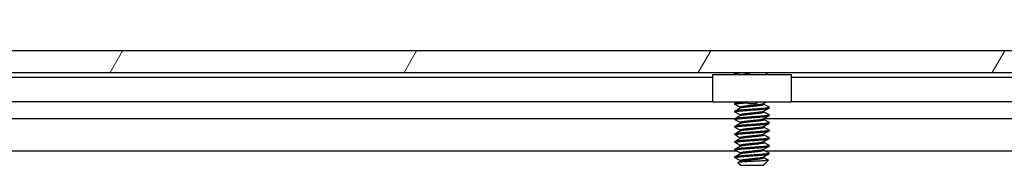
# Model space of a CAD drawing. Header units: millimetres. Extents: x 64 to 1798, y 64 to 1375.
# Tile 18 of 75: x 281 to 363, y 1254 to 1266. Entities that reach past the tile are written whole.
import ezdxf

# ---------------------------------------------------------------- set-up
doc = ezdxf.new("R2010")
doc.units = ezdxf.units.MM
doc.header["$LTSCALE"] = 6.666667
for name, color, linetype, lineweight in [('Dimension (ANSI)', 7, 'Continuous', 25), ('Hatch (ANSI)', 7, 'Continuous', 18), ('Visible (ANSI)', 7, 'Continuous', 25)]:
    doc.layers.add(name, color=color, linetype=linetype, lineweight=lineweight)
doc.styles.add('Note Text (ANSI)', font='tahoma.ttf')
doc.dimstyles.new('Default - mm (ANSI)', dxfattribs={"dimscale": 6.666667, "dimtxt": 1.75, "dimasz": 1.5, "dimexe": 2, "dimexo": 1, "dimgap": 0.8, "dimtad": 0, "dimtih": 1, "dimtoh": 1, "dimrnd": 1e-08, "dimzin": 0, "dimdsep": 46, "dimtxsty": 'Note Text (ANSI)', "dimblk": 'Filled-2', "dimcen": 0.09, "dimdle": 10, "dimclrd": 256, "dimclre": 256, "dimclrt": 256, "dimadec": 1, "dimazin": 0, "dimtfac": 1.741714, "dimtofl": 0, "dimtmove": 0, "dimatfit": 3, "dimldrblk": 'Filled-1', "dimfxl": 1, "dimtolj": 1, "dimtzin": 0, "dimlwd": -1, "dimlwe": -1, "dimarcsym": 0})

# ---------------------------------------------------------------- blocks, each defined once
blk = doc.blocks.new('Filled-2')
at = {"color": 0}
for p, q in [((0, 0), (-1, 0.1667)), ((-1, 0.1667), (-1, -0.1667)), ((-1, 0), (0, 0)), ((-1, -0.1667), (0, 0))]:
    blk.add_line(p, q, dxfattribs=at)
at = {"color": 0, "flags": 128}
blk.add_lwpolyline([(-1, -0.1667), (0, 0), (-1, 0.1667), (-1, -0.1667)], dxfattribs=at)
at = {"color": 0}
blk.add_solid([(-1, -0.1667), (0, 0), (-1, 0.1667), (-1, -0.1667)], dxfattribs=at)
blk = doc.blocks.new('*D14')
at = {"layer": 'Defpoints', "color": 0, "transparency": 16777216}
for p in [(651.04, 1321.724), (235.74, 1255.057), (651.04, 1255.057)]:
    blk.add_point(p, dxfattribs=at)
at = {"layer": 'Dimension (ANSI)', "transparency": 16777216}
for p, q in [((235.74, 1261.724), (235.74, 1335.057)), ((651.04, 1261.724), (651.04, 1335.057)), ((245.74, 1321.724), (395.738, 1321.724)), ((641.04, 1321.724), (491.041, 1321.724))]:
    blk.add_line(p, q, dxfattribs=at)
at = {"layer": 'Dimension (ANSI)', "transparency": 16777216, "xscale": 10, "yscale": 10, "zscale": 10, "rotation": 180}
blk.add_blockref('Filled-2', (235.74, 1321.724), dxfattribs=at)
at = {"layer": 'Dimension (ANSI)', "transparency": 16777216, "xscale": 10, "yscale": 10, "zscale": 10}
blk.add_blockref('Filled-2', (651.04, 1321.724), dxfattribs=at)
at = {"layer": 'Dimension (ANSI)', "transparency": 16777216, "char_height": 11.66667, "attachment_point": 5, "style": 'Note Text (ANSI)'}
for s, insert in [('\\A1; 415.30 mm', (443.39, 1333.134)), ('\\A1;[16.350 in]', (443.39, 1308.759))]:
    blk.add_mtext(s, dxfattribs=dict(at, insert=insert))
blk = doc.blocks.new('Filled-1')
at = {"color": 0}
for p, q in [((0, 0), (-1, 0.3333)), ((-1, 0.3333), (-1, -0.3333)), ((-1, 0), (0, 0)), ((-1, -0.3333), (0, 0))]:
    blk.add_line(p, q, dxfattribs=at)
at = {"color": 0, "flags": 128}
blk.add_lwpolyline([(-1, -0.3333), (0, 0), (-1, 0.3333), (-1, -0.3333)], dxfattribs=at)
at = {"color": 0}
blk.add_solid([(-1, -0.3333), (0, 0), (-1, 0.3333), (-1, -0.3333)], dxfattribs=at)

msp = doc.modelspace()

# ---------------------------------------------------------------- hatches: boundary and pattern name
at = {"layer": 'Hatch (ANSI)'}
h = msp.add_hatch(dxfattribs=at)
h.set_pattern_fill('ANSI31', color=256, scale=169.333333, angle=15, style=0)
h.set_pattern_definition([(60, (0, 0), (-18.33087, 10.58333), [])])
h.paths.add_polyline_path([(249.2192, 1263.3798), (248, 1261.9773), (248, 1261.5764), (638.779, 1261.5764), (638.779, 1261.9773), (637.5598, 1263.3798)])
h.paths.add_polyline_path([(239.6688, 1263.3798), (239.6688, 1261.5764), (243.936, 1261.5764), (243.936, 1261.9773), (242.7168, 1263.3798)])
h.paths.add_polyline_path([(647.1102, 1261.5764), (647.1102, 1263.3798), (644.0622, 1263.3798), (642.843, 1261.9773), (642.843, 1261.5764)])

# ---------------------------------------------------------------- linework, layer by layer
at = {"layer": 'Visible (ANSI)'}
for p, q in [((637.5598, 1263.3798), (249.2192, 1263.3798)), ((340.3671, 1261.5508), (247.2632, 1261.5508)), ((248, 1261.5764), (638.779, 1261.5764)), ((338.5395, 1261.1698), (251.3386, 1261.1698)), ((338.5395, 1261.4198), (345.0395, 1261.4198)), ((338.5395, 1259.1198), (338.5395, 1261.4198)), ((340.3671, 1261.4748), (340.3671, 1261.5542)), ((340.3779, 1261.5658), (340.3968, 1261.5764)), ((342.9537, 1261.4198), (343.1103, 1261.5764)), ((543.5671, 1261.5508), (343.0847, 1261.5508)), ((345.0395, 1261.4198), (345.0395, 1259.1198)), ((541.7395, 1261.1698), (345.0395, 1261.1698)), ((338.5395, 1259.1378), (250.9052, 1259.1378)), ((345.0395, 1259.1198), (338.5395, 1259.1198)), ((340.3671, 1258.9348), (340.3671, 1259.0142)), ((340.7967, 1258.6255), (340.7967, 1258.6967)), ((342.7824, 1258.9348), (342.7824, 1259.0059)), ((343.2119, 1258.6173), (343.2119, 1258.6967)), ((541.7395, 1259.1378), (345.0395, 1259.1378)), ((340.3671, 1257.7339), (246.9609, 1257.7339)), ((340.3671, 1258.2998), (340.3671, 1258.3792)), ((340.3671, 1257.6648), (340.3671, 1257.7442)), ((340.7967, 1257.9905), (340.7967, 1258.0617)), ((342.7824, 1258.2998), (342.7824, 1258.3709)), ((342.7824, 1257.6648), (342.7824, 1257.7359)), ((543.5671, 1257.7339), (342.7824, 1257.7339)), ((343.2119, 1257.9823), (343.2119, 1258.0617)), ((340.3671, 1257.0298), (340.3671, 1257.1092)), ((340.7967, 1257.3555), (340.7967, 1257.4267)), ((342.7824, 1257.0298), (342.7824, 1257.1009)), ((343.2119, 1257.3473), (343.2119, 1257.4267)), ((340.3671, 1256.3948), (340.3671, 1256.4742)), ((340.7967, 1256.7205), (340.7967, 1256.7917)), ((340.7967, 1256.0855), (340.7967, 1256.1567)), ((342.7824, 1256.3948), (342.7824, 1256.4659)), ((343.2119, 1256.7123), (343.2119, 1256.7917)), ((343.2119, 1256.0773), (343.2119, 1256.1567)), ((340.3671, 1255.7598), (340.3671, 1255.8392)), ((340.7967, 1255.4505), (340.7967, 1255.5217)), ((342.7824, 1255.7598), (342.7824, 1255.8309)), ((343.2119, 1255.4423), (343.2119, 1255.5217)), ((340.5316, 1255.0272), (247.1492, 1255.0272)), ((340.3671, 1255.1248), (340.3671, 1255.2042)), ((340.3671, 1254.4898), (340.3671, 1254.5692)), ((340.7967, 1254.8155), (340.7967, 1254.8867)), ((342.7824, 1255.1248), (342.7824, 1255.1959)), ((342.7824, 1254.4898), (342.7824, 1254.5609)), ((543.7316, 1255.0272), (342.9707, 1255.0272)), ((343.2119, 1254.8073), (343.2119, 1254.8867)), ((340.8434, 1253.8548), (340.6225, 1254.0757)), ((340.7967, 1254.1805), (340.7967, 1254.2517)), ((340.8434, 1253.8548), (342.7357, 1253.8548)), ((342.7283, 1253.9015), (342.7824, 1253.9015)), ((342.7357, 1253.8548), (342.7824, 1253.9015)), ((342.8034, 1253.9378), (342.7665, 1253.917)), ((342.7824, 1253.9015), (342.7824, 1253.9259)), ((342.8558, 1253.9749), (343.1609, 1254.28))]:
    msp.add_line(p, q, dxfattribs=at)
msp.add_ellipse((341.7895, 1259.0232), major_axis=(-0.343, 0), ratio=0.1068566, start_param=0.4127074, end_param=2.7288852, dxfattribs=at)
for points, weights in [([(340.3671, 1261.4748), (340.3671, 1261.525), (341.0229, 1261.5764)], [1, 0.872099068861, 0.988403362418]), ([(340.3671, 1261.5542), (340.3671, 1261.5647), (340.4044, 1261.5764)], [1, 0.970058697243, 0.953500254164]), ([(340.3779, 1261.4632), (340.3671, 1261.4692), (340.3671, 1261.4748)], [0.971473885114, 0.983771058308, 1]), ([(340.3671, 1259.0142), (340.3671, 1259.067), (341.0755, 1259.1198)], [1, 0.866329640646, 0.999392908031]), ([(340.3779, 1258.9232), (340.3671, 1258.9292), (340.3671, 1258.9348)], [0.971473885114, 0.983771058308, 1]), ([(343.2119, 1258.6967), (343.2119, 1258.7023), (343.2012, 1258.7083)], [1, 0.983771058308, 0.971473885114]), ([(340.3779, 1258.2882), (340.3671, 1258.2942), (340.3671, 1258.2998)], [0.971473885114, 0.983771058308, 1]), ([(343.2119, 1258.0617), (343.2119, 1258.0673), (343.2012, 1258.0733)], [1, 0.983771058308, 0.971473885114]), ([(340.3779, 1257.6532), (340.3671, 1257.6592), (340.3671, 1257.6648)], [0.971473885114, 0.983771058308, 1]), ([(340.3779, 1257.0182), (340.3671, 1257.0242), (340.3671, 1257.0298)], [0.971473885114, 0.983771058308, 1]), ([(343.2119, 1257.4267), (343.2119, 1257.4323), (343.2012, 1257.4383)], [1, 0.983771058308, 0.971473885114]), ([(340.3779, 1256.3832), (340.3671, 1256.3892), (340.3671, 1256.3948)], [0.971473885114, 0.983771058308, 1]), ([(343.2119, 1256.7917), (343.2119, 1256.7973), (343.2012, 1256.8033)], [1, 0.983771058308, 0.971473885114]), ([(343.2119, 1256.1567), (343.2119, 1256.1623), (343.2012, 1256.1683)], [1, 0.983771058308, 0.971473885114]), ([(340.3779, 1255.7482), (340.3671, 1255.7542), (340.3671, 1255.7598)], [0.971473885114, 0.983771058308, 1]), ([(343.2119, 1255.5217), (343.2119, 1255.5273), (343.2012, 1255.5333)], [1, 0.983771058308, 0.971473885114]), ([(340.3779, 1255.1132), (340.3671, 1255.1192), (340.3671, 1255.1248)], [0.971473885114, 0.983771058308, 1]), ([(340.3779, 1254.4782), (340.3671, 1254.4842), (340.3671, 1254.4898)], [0.971473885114, 0.983771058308, 1]), ([(343.2119, 1254.8867), (343.2119, 1254.8923), (343.2012, 1254.8983)], [1, 0.983771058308, 0.971473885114]), ([(342.7283, 1253.9015), (342.753, 1253.9094), (342.7665, 1253.917)], [0.941670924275, 0.948650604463, 0.961256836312])]:
    msp.add_rational_spline(points, weights, degree=2, dxfattribs=at)
for points in [[(340.4555, 1261.4198), (340.4296, 1261.4343), (340.4038, 1261.4487), (340.3779, 1261.4632)], [(340.3779, 1259.0258), (340.4339, 1259.0571), (340.49, 1259.0884), (340.546, 1259.1198)], [(340.7967, 1258.6884), (340.6573, 1258.767), (340.5176, 1258.8451), (340.3779, 1258.9232)], [(340.3779, 1258.3908), (340.5229, 1258.4718), (340.6679, 1258.5529), (340.8126, 1258.6345)], [(342.9851, 1259.1198), (342.9122, 1259.0789), (342.8393, 1259.038), (342.7665, 1258.997)], [(343.2012, 1258.6057), (343.0562, 1258.5247), (342.9112, 1258.4435), (342.7665, 1258.362)], [(342.7824, 1258.943), (342.9218, 1258.8645), (343.0615, 1258.7864), (343.2012, 1258.7083)], [(340.7967, 1258.0534), (340.6573, 1258.132), (340.5176, 1258.2101), (340.3779, 1258.2882)], [(340.3779, 1257.7558), (340.5229, 1257.8368), (340.6679, 1257.9179), (340.8126, 1257.9995)], [(343.2012, 1257.9707), (343.0562, 1257.8897), (342.9112, 1257.8085), (342.7665, 1257.727)], [(342.7824, 1258.308), (342.9218, 1258.2295), (343.0615, 1258.1514), (343.2012, 1258.0733)], [(340.7967, 1257.4184), (340.6573, 1257.497), (340.5176, 1257.5751), (340.3779, 1257.6532)], [(340.3779, 1257.1208), (340.5229, 1257.2018), (340.6679, 1257.2829), (340.8126, 1257.3645)], [(340.7967, 1256.7834), (340.6573, 1256.862), (340.5176, 1256.9401), (340.3779, 1257.0182)], [(343.2012, 1257.3357), (343.0562, 1257.2547), (342.9112, 1257.1735), (342.7665, 1257.092)], [(342.7824, 1257.673), (342.9218, 1257.5945), (343.0615, 1257.5164), (343.2012, 1257.4383)], [(342.7824, 1257.038), (342.9218, 1256.9595), (343.0615, 1256.8814), (343.2012, 1256.8033)], [(340.3779, 1256.4858), (340.5229, 1256.5668), (340.6679, 1256.6479), (340.8126, 1256.7295)], [(340.7967, 1256.1484), (340.6573, 1256.227), (340.5176, 1256.3051), (340.3779, 1256.3832)], [(340.3779, 1255.8508), (340.5229, 1255.9318), (340.6679, 1256.0129), (340.8126, 1256.0945)], [(343.2012, 1256.7007), (343.0562, 1256.6197), (342.9112, 1256.5385), (342.7665, 1256.457)], [(343.2012, 1256.0657), (343.0562, 1255.9847), (342.9112, 1255.9035), (342.7665, 1255.822)], [(342.7824, 1256.403), (342.9218, 1256.3245), (343.0615, 1256.2464), (343.2012, 1256.1683)], [(340.7967, 1255.5134), (340.6573, 1255.592), (340.5176, 1255.6701), (340.3779, 1255.7482)], [(340.3779, 1255.2158), (340.5229, 1255.2968), (340.6679, 1255.3779), (340.8126, 1255.4595)], [(343.2012, 1255.4307), (343.0562, 1255.3497), (342.9112, 1255.2685), (342.7665, 1255.187)], [(342.7824, 1255.768), (342.9218, 1255.6895), (343.0615, 1255.6114), (343.2012, 1255.5333)], [(340.7967, 1254.8784), (340.6573, 1254.957), (340.5176, 1255.0351), (340.3779, 1255.1132)], [(340.3779, 1254.5808), (340.5229, 1254.6618), (340.6679, 1254.7429), (340.8126, 1254.8245)], [(340.7967, 1254.2434), (340.6573, 1254.322), (340.5176, 1254.4001), (340.3779, 1254.4782)], [(343.2012, 1254.7957), (343.0562, 1254.7147), (342.9112, 1254.6335), (342.7665, 1254.552)], [(342.7824, 1255.133), (342.9218, 1255.0545), (343.0615, 1254.9764), (343.2012, 1254.8983)], [(342.7824, 1254.498), (342.9073, 1254.4277), (343.0324, 1254.3577), (343.1575, 1254.2877)], [(340.6265, 1254.0849), (340.6886, 1254.1197), (340.7506, 1254.1546), (340.8126, 1254.1895)], [(342.7283, 1253.9015), (342.7905, 1253.9282), (342.8337, 1253.9528), (342.8558, 1253.9749)], [(343.1575, 1254.2877), (343.1622, 1254.2851), (343.1634, 1254.2825), (343.1609, 1254.28)]]:
    msp.add_open_spline(points, degree=3, dxfattribs=at)
for points, knots in [([(341.0324, 1261.4198), (341.04, 1261.4221), (341.0479, 1261.4244), (341.1721, 1261.46), (341.3058, 1261.4852), (341.5241, 1261.5292), (341.6494, 1261.553), (341.7791, 1261.5764)], [-0.078849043, -0.078849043, -0.078849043, -0.078849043, -0.076431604, -0.076431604, -0.041316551, -0.041316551, -0.001073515, -0.001073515, -0.001073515, -0.001073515]), ([(341.4754, 1259.0085), (341.4322, 1259.019), (341.3874, 1259.0344), (341.3082, 1259.0727), (341.2725, 1259.0946), (341.2395, 1259.1198)], [0, 0, 0, 0, 0.014245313, 0.014245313, 0.026722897, 0.026722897, 0.026722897, 0.026722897]), ([(342.3396, 1259.1198), (342.3207, 1259.1054), (342.3011, 1259.0921), (342.2534, 1259.0638), (342.2246, 1259.0496), (342.1651, 1259.0256), (342.134, 1259.0158), (342.1037, 1259.0085)], [0.012495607, 0.012495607, 0.012495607, 0.012495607, 0.0195994, 0.0195994, 0.029259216, 0.029259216, 0.039250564, 0.039250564, 0.039250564, 0.039250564]), ([(343.1609, 1254.28), (343.1541, 1254.2732), (343.1222, 1254.2671), (343.0498, 1254.2563), (342.996, 1254.2503), (342.8346, 1254.2357), (342.7157, 1254.2273), (342.5096, 1254.2154), (342.4357, 1254.2116), (342.2046, 1254.1998), (342.039, 1254.1912), (341.7057, 1254.1734), (341.5413, 1254.1644), (341.267, 1254.1492), (341.1183, 1254.1416), (340.8731, 1254.1235), (340.7872, 1254.1152), (340.6885, 1254.1015), (340.6606, 1254.0963), (340.6203, 1254.0846), (340.6188, 1254.0794), (340.6225, 1254.0757)], [-0.3275077, -0.3275077, -0.3275077, -0.3275077, -0.298679, -0.298679, -0.26513723, -0.26513723, -0.21824944, -0.21824944, -0.19498337, -0.19498337, -0.1484776, -0.1484776, -0.10250817, -0.10250817, -0.06653819, -0.06653819, -0.03897493, -0.03897493, -0.02198565, -0.02198565, -0.000001, -0.000001, -0.000001, -0.000001])]:
    msp.add_open_spline(points, degree=3, knots=knots, dxfattribs=at)
for points, weights, knots in [([(340.3671, 1258.9348), (340.3671, 1258.9877), (341.0783, 1259.0406), (341.201, 1259.0498), (341.3353, 1259.0598)], [1, 0.866025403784, 1, 0.974007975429, 0.958101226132], [0.5, 0.5, 0.5, 0.510416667, 0.510416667, 0.512437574, 0.512437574, 0.512437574]), ([(340.3671, 1258.3792), (340.3671, 1258.4321), (341.0783, 1258.485), (341.7895, 1258.5379), (342.5007, 1258.5908), (343.2119, 1258.6438), (343.2119, 1258.6967)], [1, 0.866025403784, 1, 0.866025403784, 1, 0.866025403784, 1], [0.5, 0.5, 0.5, 0.510416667, 0.510416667, 0.520833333, 0.520833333, 0.53125, 0.53125, 0.53125]), ([(340.3671, 1258.2998), (340.3671, 1258.3527), (341.0783, 1258.4056), (341.7895, 1258.4586), (342.5007, 1258.5115), (343.2119, 1258.5644), (343.2119, 1258.6173)], [1, 0.866025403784, 1, 0.866025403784, 1, 0.866025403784, 1], [0.4375, 0.4375, 0.4375, 0.447916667, 0.447916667, 0.458333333, 0.458333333, 0.46875, 0.46875, 0.46875]), ([(340.7967, 1258.6967), (340.7967, 1258.7496), (341.2931, 1258.8025), (341.5235, 1258.8271), (341.7895, 1258.8554)], [1, 0.866025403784, 1, 0.933012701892, 0.933012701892], [0.5, 0.5, 0.5, 0.510416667, 0.510416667, 0.515625, 0.515625, 0.515625]), ([(340.8126, 1258.6345), (340.8946, 1258.6807), (341.2931, 1258.7231), (341.5235, 1258.7477), (341.7895, 1258.7761)], [0.961256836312, 0.889515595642, 1, 0.933012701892, 0.933012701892], [0.501826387, 0.501826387, 0.501826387, 0.510416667, 0.510416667, 0.515625, 0.515625, 0.515625]), ([(341.7895, 1258.8554), (342.0556, 1258.8838), (342.2859, 1258.9083), (342.6845, 1258.9508), (342.7665, 1258.997)], [0.933012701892, 0.933012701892, 1, 0.889515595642, 0.961256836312], [0.515625, 0.515625, 0.515625, 0.520833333, 0.520833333, 0.529423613, 0.529423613, 0.529423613]), ([(341.7895, 1258.7761), (342.0556, 1258.8044), (342.2859, 1258.829), (342.7824, 1258.8819), (342.7824, 1258.9348)], [0.933012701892, 0.933012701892, 1, 0.866025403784, 1], [0.515625, 0.515625, 0.515625, 0.520833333, 0.520833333, 0.53125, 0.53125, 0.53125]), ([(340.3671, 1257.7442), (340.3671, 1257.7971), (341.0783, 1257.85), (341.7895, 1257.9029), (342.5007, 1257.9558), (343.2119, 1258.0088), (343.2119, 1258.0617)], [1, 0.866025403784, 1, 0.866025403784, 1, 0.866025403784, 1], [0.4375, 0.4375, 0.4375, 0.447916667, 0.447916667, 0.458333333, 0.458333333, 0.46875, 0.46875, 0.46875]), ([(340.3671, 1257.6648), (340.3671, 1257.7177), (341.0783, 1257.7706), (341.7895, 1257.8236), (342.5007, 1257.8765), (343.2119, 1257.9294), (343.2119, 1257.9823)], [1, 0.866025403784, 1, 0.866025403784, 1, 0.866025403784, 1], [0.375, 0.375, 0.375, 0.385416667, 0.385416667, 0.395833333, 0.395833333, 0.40625, 0.40625, 0.40625]), ([(340.7967, 1258.0617), (340.7967, 1258.1146), (341.2931, 1258.1675), (341.5235, 1258.1921), (341.7895, 1258.2204)], [1, 0.866025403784, 1, 0.933012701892, 0.933012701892], [0.4375, 0.4375, 0.4375, 0.447916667, 0.447916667, 0.453125, 0.453125, 0.453125]), ([(340.8126, 1257.9995), (340.8946, 1258.0457), (341.2931, 1258.0881), (341.5235, 1258.1127), (341.7895, 1258.1411)], [0.961256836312, 0.889515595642, 1, 0.933012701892, 0.933012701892], [0.439326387, 0.439326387, 0.439326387, 0.447916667, 0.447916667, 0.453125, 0.453125, 0.453125]), ([(341.7895, 1258.2204), (342.0556, 1258.2488), (342.2859, 1258.2733), (342.6845, 1258.3158), (342.7665, 1258.362)], [0.933012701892, 0.933012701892, 1, 0.889515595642, 0.961256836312], [0.453125, 0.453125, 0.453125, 0.458333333, 0.458333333, 0.466923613, 0.466923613, 0.466923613]), ([(341.7895, 1258.1411), (342.0556, 1258.1694), (342.2859, 1258.194), (342.7824, 1258.2469), (342.7824, 1258.2998)], [0.933012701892, 0.933012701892, 1, 0.866025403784, 1], [0.453125, 0.453125, 0.453125, 0.458333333, 0.458333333, 0.46875, 0.46875, 0.46875]), ([(341.7895, 1257.5854), (342.0556, 1257.6138), (342.2859, 1257.6383), (342.6845, 1257.6808), (342.7665, 1257.727)], [0.933012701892, 0.933012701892, 1, 0.889515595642, 0.961256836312], [0.390625, 0.390625, 0.390625, 0.395833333, 0.395833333, 0.404423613, 0.404423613, 0.404423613]), ([(340.3671, 1257.1092), (340.3671, 1257.1621), (341.0783, 1257.215), (341.7895, 1257.2679), (342.5007, 1257.3208), (343.2119, 1257.3738), (343.2119, 1257.4267)], [1, 0.866025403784, 1, 0.866025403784, 1, 0.866025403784, 1], [0.375, 0.375, 0.375, 0.385416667, 0.385416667, 0.395833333, 0.395833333, 0.40625, 0.40625, 0.40625]), ([(340.3671, 1257.0298), (340.3671, 1257.0827), (341.0783, 1257.1356), (341.7895, 1257.1886), (342.5007, 1257.2415), (343.2119, 1257.2944), (343.2119, 1257.3473)], [1, 0.866025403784, 1, 0.866025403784, 1, 0.866025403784, 1], [0.3125, 0.3125, 0.3125, 0.322916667, 0.322916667, 0.333333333, 0.333333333, 0.34375, 0.34375, 0.34375]), ([(340.7967, 1257.4267), (340.7967, 1257.4796), (341.2931, 1257.5325), (341.5235, 1257.5571), (341.7895, 1257.5854)], [1, 0.866025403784, 1, 0.933012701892, 0.933012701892], [0.375, 0.375, 0.375, 0.385416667, 0.385416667, 0.390625, 0.390625, 0.390625]), ([(340.7967, 1256.7917), (340.7967, 1256.8446), (341.2931, 1256.8975), (341.5235, 1256.9221), (341.7895, 1256.9504)], [1, 0.866025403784, 1, 0.933012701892, 0.933012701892], [0.3125, 0.3125, 0.3125, 0.322916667, 0.322916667, 0.328125, 0.328125, 0.328125]), ([(340.8126, 1257.3645), (340.8946, 1257.4107), (341.2931, 1257.4531), (341.5235, 1257.4777), (341.7895, 1257.5061)], [0.961256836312, 0.889515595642, 1, 0.933012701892, 0.933012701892], [0.376826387, 0.376826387, 0.376826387, 0.385416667, 0.385416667, 0.390625, 0.390625, 0.390625]), ([(341.7895, 1257.5061), (342.0556, 1257.5344), (342.2859, 1257.559), (342.7824, 1257.6119), (342.7824, 1257.6648)], [0.933012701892, 0.933012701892, 1, 0.866025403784, 1], [0.390625, 0.390625, 0.390625, 0.395833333, 0.395833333, 0.40625, 0.40625, 0.40625]), ([(341.7895, 1256.9504), (342.0556, 1256.9788), (342.2859, 1257.0033), (342.6845, 1257.0458), (342.7665, 1257.092)], [0.933012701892, 0.933012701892, 1, 0.889515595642, 0.961256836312], [0.328125, 0.328125, 0.328125, 0.333333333, 0.333333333, 0.341923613, 0.341923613, 0.341923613]), ([(341.7895, 1256.8711), (342.0556, 1256.8994), (342.2859, 1256.924), (342.7824, 1256.9769), (342.7824, 1257.0298)], [0.933012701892, 0.933012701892, 1, 0.866025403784, 1], [0.328125, 0.328125, 0.328125, 0.333333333, 0.333333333, 0.34375, 0.34375, 0.34375]), ([(340.3671, 1256.4742), (340.3671, 1256.5271), (341.0783, 1256.58), (341.7895, 1256.6329), (342.5007, 1256.6858), (343.2119, 1256.7388), (343.2119, 1256.7917)], [1, 0.866025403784, 1, 0.866025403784, 1, 0.866025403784, 1], [0.3125, 0.3125, 0.3125, 0.322916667, 0.322916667, 0.333333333, 0.333333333, 0.34375, 0.34375, 0.34375]), ([(340.3671, 1256.3948), (340.3671, 1256.4477), (341.0783, 1256.5006), (341.7895, 1256.5536), (342.5007, 1256.6065), (343.2119, 1256.6594), (343.2119, 1256.7123)], [1, 0.866025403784, 1, 0.866025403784, 1, 0.866025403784, 1], [0.25, 0.25, 0.25, 0.260416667, 0.260416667, 0.270833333, 0.270833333, 0.28125, 0.28125, 0.28125]), ([(340.3671, 1255.8392), (340.3671, 1255.8921), (341.0783, 1255.945), (341.7895, 1255.9979), (342.5007, 1256.0508), (343.2119, 1256.1038), (343.2119, 1256.1567)], [1, 0.866025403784, 1, 0.866025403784, 1, 0.866025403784, 1], [0.25, 0.25, 0.25, 0.260416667, 0.260416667, 0.270833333, 0.270833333, 0.28125, 0.28125, 0.28125]), ([(340.3671, 1255.7598), (340.3671, 1255.8127), (341.0783, 1255.8656), (341.7895, 1255.9186), (342.5007, 1255.9715), (343.2119, 1256.0244), (343.2119, 1256.0773)], [1, 0.866025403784, 1, 0.866025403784, 1, 0.866025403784, 1], [0.1875, 0.1875, 0.1875, 0.197916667, 0.197916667, 0.208333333, 0.208333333, 0.21875, 0.21875, 0.21875]), ([(340.7967, 1256.1567), (340.7967, 1256.2096), (341.2931, 1256.2625), (341.5235, 1256.2871), (341.7895, 1256.3154)], [1, 0.866025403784, 1, 0.933012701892, 0.933012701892], [0.25, 0.25, 0.25, 0.260416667, 0.260416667, 0.265625, 0.265625, 0.265625]), ([(340.8126, 1256.7295), (340.8946, 1256.7757), (341.2931, 1256.8181), (341.5235, 1256.8427), (341.7895, 1256.8711)], [0.961256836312, 0.889515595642, 1, 0.933012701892, 0.933012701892], [0.314326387, 0.314326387, 0.314326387, 0.322916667, 0.322916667, 0.328125, 0.328125, 0.328125]), ([(340.8126, 1256.0945), (340.8946, 1256.1407), (341.2931, 1256.1831), (341.5235, 1256.2077), (341.7895, 1256.2361)], [0.961256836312, 0.889515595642, 1, 0.933012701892, 0.933012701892], [0.251826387, 0.251826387, 0.251826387, 0.260416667, 0.260416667, 0.265625, 0.265625, 0.265625]), ([(341.7895, 1256.3154), (342.0556, 1256.3438), (342.2859, 1256.3683), (342.6845, 1256.4108), (342.7665, 1256.457)], [0.933012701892, 0.933012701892, 1, 0.889515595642, 0.961256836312], [0.265625, 0.265625, 0.265625, 0.270833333, 0.270833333, 0.279423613, 0.279423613, 0.279423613]), ([(341.7895, 1256.2361), (342.0556, 1256.2644), (342.2859, 1256.289), (342.7824, 1256.3419), (342.7824, 1256.3948)], [0.933012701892, 0.933012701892, 1, 0.866025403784, 1], [0.265625, 0.265625, 0.265625, 0.270833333, 0.270833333, 0.28125, 0.28125, 0.28125]), ([(340.3671, 1255.2042), (340.3671, 1255.2571), (341.0783, 1255.31), (341.7895, 1255.3629), (342.5007, 1255.4158), (343.2119, 1255.4688), (343.2119, 1255.5217)], [1, 0.866025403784, 1, 0.866025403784, 1, 0.866025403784, 1], [0.1875, 0.1875, 0.1875, 0.197916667, 0.197916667, 0.208333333, 0.208333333, 0.21875, 0.21875, 0.21875]), ([(340.3671, 1255.1248), (340.3671, 1255.1777), (341.0783, 1255.2306), (341.7895, 1255.2836), (342.5007, 1255.3365), (343.2119, 1255.3894), (343.2119, 1255.4423)], [1, 0.866025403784, 1, 0.866025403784, 1, 0.866025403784, 1], [0.125, 0.125, 0.125, 0.135416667, 0.135416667, 0.145833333, 0.145833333, 0.15625, 0.15625, 0.15625]), ([(340.7967, 1255.5217), (340.7967, 1255.5746), (341.2931, 1255.6275), (341.5235, 1255.6521), (341.7895, 1255.6804)], [1, 0.866025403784, 1, 0.933012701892, 0.933012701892], [0.1875, 0.1875, 0.1875, 0.197916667, 0.197916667, 0.203125, 0.203125, 0.203125]), ([(340.8126, 1255.4595), (340.8946, 1255.5057), (341.2931, 1255.5481), (341.5235, 1255.5727), (341.7895, 1255.6011)], [0.961256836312, 0.889515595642, 1, 0.933012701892, 0.933012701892], [0.189326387, 0.189326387, 0.189326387, 0.197916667, 0.197916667, 0.203125, 0.203125, 0.203125]), ([(341.7895, 1255.6804), (342.0556, 1255.7088), (342.2859, 1255.7333), (342.6845, 1255.7758), (342.7665, 1255.822)], [0.933012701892, 0.933012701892, 1, 0.889515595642, 0.961256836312], [0.203125, 0.203125, 0.203125, 0.208333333, 0.208333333, 0.216923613, 0.216923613, 0.216923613]), ([(341.7895, 1255.6011), (342.0556, 1255.6294), (342.2859, 1255.654), (342.7824, 1255.7069), (342.7824, 1255.7598)], [0.933012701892, 0.933012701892, 1, 0.866025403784, 1], [0.203125, 0.203125, 0.203125, 0.208333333, 0.208333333, 0.21875, 0.21875, 0.21875]), ([(340.3671, 1254.5692), (340.3671, 1254.6221), (341.0783, 1254.675), (341.7895, 1254.7279), (342.5007, 1254.7808), (343.2119, 1254.8338), (343.2119, 1254.8867)], [1, 0.866025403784, 1, 0.866025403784, 1, 0.866025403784, 1], [0.125, 0.125, 0.125, 0.135416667, 0.135416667, 0.145833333, 0.145833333, 0.15625, 0.15625, 0.15625]), ([(340.3671, 1254.4898), (340.3671, 1254.5427), (341.0783, 1254.5956), (341.7895, 1254.6486), (342.5007, 1254.7015), (343.2119, 1254.7544), (343.2119, 1254.8073)], [1, 0.866025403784, 1, 0.866025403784, 1, 0.866025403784, 1], [0.0625, 0.0625, 0.0625, 0.072916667, 0.072916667, 0.083333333, 0.083333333, 0.09375, 0.09375, 0.09375]), ([(340.7967, 1254.8867), (340.7967, 1254.9396), (341.2931, 1254.9925), (341.5235, 1255.0171), (341.7895, 1255.0454)], [1, 0.866025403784, 1, 0.933012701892, 0.933012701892], [0.125, 0.125, 0.125, 0.135416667, 0.135416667, 0.140625, 0.140625, 0.140625]), ([(340.8126, 1254.8245), (340.8946, 1254.8707), (341.2931, 1254.9131), (341.5235, 1254.9377), (341.7895, 1254.9661)], [0.961256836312, 0.889515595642, 1, 0.933012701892, 0.933012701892], [0.126826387, 0.126826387, 0.126826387, 0.135416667, 0.135416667, 0.140625, 0.140625, 0.140625]), ([(341.7895, 1255.0454), (342.0556, 1255.0738), (342.2859, 1255.0983), (342.6845, 1255.1408), (342.7665, 1255.187)], [0.933012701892, 0.933012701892, 1, 0.889515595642, 0.961256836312], [0.140625, 0.140625, 0.140625, 0.145833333, 0.145833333, 0.154423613, 0.154423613, 0.154423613]), ([(341.7895, 1254.9661), (342.0556, 1254.9944), (342.2859, 1255.019), (342.7824, 1255.0719), (342.7824, 1255.1248)], [0.933012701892, 0.933012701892, 1, 0.866025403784, 1], [0.140625, 0.140625, 0.140625, 0.145833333, 0.145833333, 0.15625, 0.15625, 0.15625]), ([(341.7895, 1254.4104), (342.0556, 1254.4388), (342.2859, 1254.4633), (342.6845, 1254.5058), (342.7665, 1254.552)], [0.933012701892, 0.933012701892, 1, 0.889515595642, 0.961256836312], [0.078125, 0.078125, 0.078125, 0.083333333, 0.083333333, 0.091923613, 0.091923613, 0.091923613]), ([(341.7895, 1254.3311), (342.0556, 1254.3594), (342.2859, 1254.384), (342.7824, 1254.4369), (342.7824, 1254.4898)], [0.933012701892, 0.933012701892, 1, 0.866025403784, 1], [0.078125, 0.078125, 0.078125, 0.083333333, 0.083333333, 0.09375, 0.09375, 0.09375]), ([(340.7967, 1254.2517), (340.7967, 1254.3046), (341.2931, 1254.3575), (341.5235, 1254.3821), (341.7895, 1254.4104)], [1, 0.866025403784, 1, 0.933012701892, 0.933012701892], [0.0625, 0.0625, 0.0625, 0.072916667, 0.072916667, 0.078125, 0.078125, 0.078125]), ([(340.8126, 1254.1895), (340.8946, 1254.2357), (341.2931, 1254.2781), (341.5235, 1254.3027), (341.7895, 1254.3311)], [0.961256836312, 0.889515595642, 1, 0.933012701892, 0.933012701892], [0.064326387, 0.064326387, 0.064326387, 0.072916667, 0.072916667, 0.078125, 0.078125, 0.078125])]:
    msp.add_rational_spline(points, weights, degree=2, knots=knots, dxfattribs=at)

# ---------------------------------------------------------------- dimensions: what is measured, and where the dimension line sits
at = {"layer": 'Dimension (ANSI)'}
dim = msp.add_linear_dim(base=(651.0395, 1321.724), p1=(235.7395, 1255.0573), p2=(651.0395, 1255.0573), text=' <> mm\\X[16.350 in]', dimstyle='Default - mm (ANSI)', override={"dimgap": 0.8, "dimtih": 0, "dimtoh": 0, "dimdec": 2, "dimpost": '', "dimtol": 0, "dimlim": 0, "dimtp": 0, "dimtm": 0, "dimtdec": 2, "dimatfit": 1}, dxfattribs=at)
dim.commit()
dim.dimension.update_dxf_attribs({"geometry": '*D14', "text_midpoint": (443.3895, 1321.724), "dimtype": 160})

doc.saveas('drawing.dxf')
